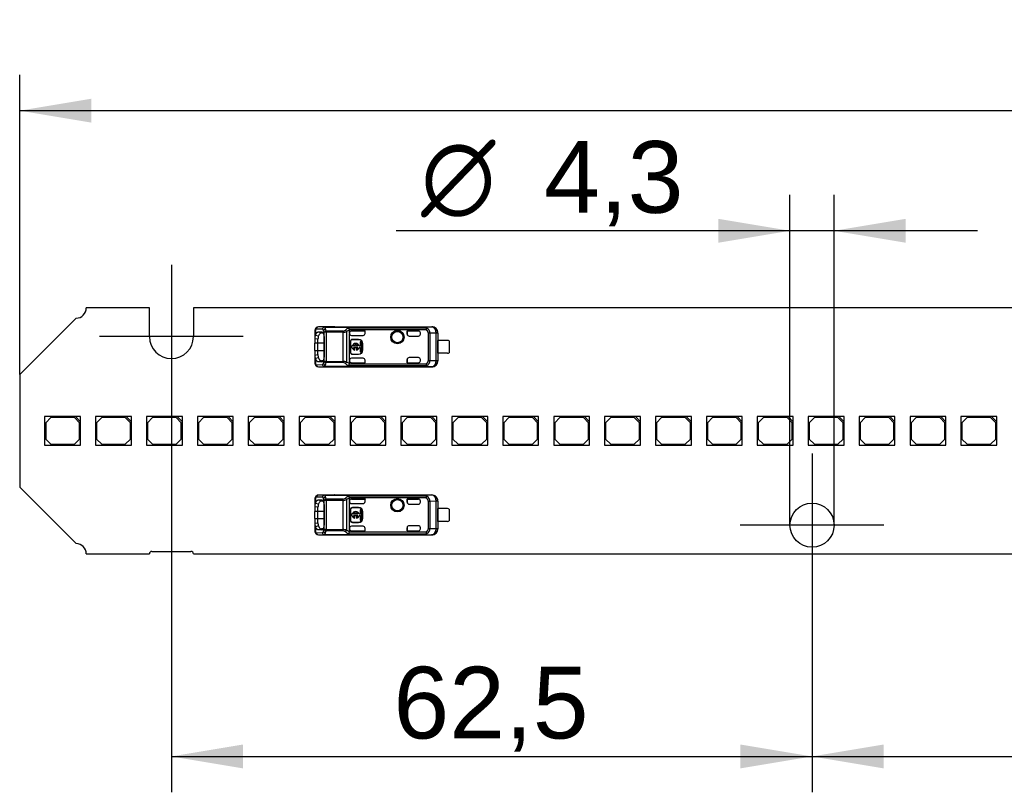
# Model space of a CAD drawing. Header units: millimetres. Extents: x 10 to 580, y 10 to 410.
# Tile 9 of 20: x 148 to 196, y 239 to 277. Entities that reach past the tile are written whole.
import ezdxf
from ezdxf.enums import TextEntityAlignment as Align
from ezdxf.lldxf.tags import DXFTag

# ---------------------------------------------------------------- set-up
doc = ezdxf.new("R2010")
doc.units = ezdxf.units.MM
doc.layers.add('Default', color=7, linetype='Continuous')
doc.layers.add('LINLED_560X24MM_', color=7, linetype='Continuous')
doc.styles.add('SEACAD_Arial', font='arial.ttf')
doc.styles.add('SEACAD_Solid_Edge_ANSI1_Symbols', font='semeca1.ttf')
tags = doc.linetypes.add('CENTER2', pattern=[28.575, 19.05, -3.175, 3.175, -3.175]).pattern_tags.tags
tags[10:11] = [DXFTag(74, 4), DXFTag(75, 0), DXFTag(340, '0'), DXFTag(46, 0.0), DXFTag(50, 0.0), DXFTag(44, 0.0), DXFTag(45, 0.0)]
tags[8:9] = [DXFTag(74, 4), DXFTag(75, 0), DXFTag(340, '0'), DXFTag(46, 0.0), DXFTag(50, 0.0), DXFTag(44, 0.0), DXFTag(45, 0.0)]
tags[6:7] = [DXFTag(74, 4), DXFTag(75, 0), DXFTag(340, '0'), DXFTag(46, 0.0), DXFTag(50, 0.0), DXFTag(44, 0.0), DXFTag(45, 0.0)]
tags[4:5] = [DXFTag(74, 4), DXFTag(75, 0), DXFTag(340, '0'), DXFTag(46, 0.0), DXFTag(50, 0.0), DXFTag(44, 0.0), DXFTag(45, 0.0)]
doc.dimstyles.new('ISO', dxfattribs={"dimtxt": 3.5, "dimasz": 3.5, "dimexe": 1.75, "dimexo": 0, "dimgap": 0.875, "dimtad": 1, "dimlfac": 2, "dimtxsty": 'SEACAD_Arial', "dimblk1": '_SE_FILLED', "dimblk2": '_SE_FILLED', "dimsah": 1, "dimcen": 1.75, "dimadec": 0, "dimazin": 0, "dimtfac": 0.5, "dimtdec": 3, "dimtmove": 0, "dimatfit": 3, "dimfxl": 1, "dimarcsym": 0})

# ---------------------------------------------------------------- blocks, each defined once
blk = doc.blocks.new('SEANNOT_GROUP8')
at = {"layer": 'Default', "color": 7, "linetype": 'CENTER2'}
for p, q in [((186.496, 255.499), (186.496, 248.499)), ((189.996, 251.999), (182.996, 251.999))]:
    blk.add_line(p, q, dxfattribs=at)
blk = doc.blocks.new('SEANNOT_GROUP9')
at = {"layer": 'Default', "color": 7, "linetype": 'CENTER2'}
for p, q in [((155.246, 264.699), (155.246, 257.699)), ((158.746, 261.199), (151.746, 261.199))]:
    blk.add_line(p, q, dxfattribs=at)
blk = doc.blocks.new('SE1')
at = {"layer": 'LINLED_560X24MM_', "color": 7, "linetype": 'Continuous'}
for p, q in [((154.171, 262.599), (151.096, 262.599)), ((154.171, 261.199), (154.171, 262.599)), ((216.671, 262.599), (156.321, 262.599)), ((156.321, 262.599), (156.321, 261.199)), ((150.596, 262.099), (147.846, 259.349)), ((162.246, 261.471), (162.246, 261.097)), ((162.276, 261.549), (162.276, 261.273)), ((162.614, 261.562), (162.323, 261.569)), ((162.708, 261.662), (162.417, 261.669)), ((163.22, 261.669), (162.417, 261.669)), ((162.418, 261.432), (162.583, 261.43)), ((162.418, 261.432), (162.56, 261.38)), ((162.56, 261.38), (162.643, 261.38)), ((162.608, 261.421), (162.582, 261.43)), ((162.704, 259.991), (162.704, 261.407)), ((162.798, 261.407), (162.704, 261.407)), ((162.708, 261.662), (162.708, 261.66)), ((162.708, 261.662), (167.602, 261.662)), ((162.708, 261.66), (167.602, 261.66)), ((163.618, 261.47), (162.798, 261.47)), ((162.798, 261.47), (162.798, 261.407)), ((163.618, 261.407), (162.798, 261.407)), ((162.798, 261.407), (162.798, 259.991)), ((163.221, 261.674), (163.221, 261.669)), ((163.221, 261.674), (167.944, 261.674)), ((163.618, 261.407), (163.618, 261.47)), ((163.618, 259.991), (163.618, 261.407)), ((163.788, 261.445), (163.788, 259.952)), ((167.666, 261.617), (163.899, 261.617)), ((167.666, 261.527), (163.928, 261.527)), ((163.929, 261.377), (163.929, 261.518)), ((163.929, 261.377), (163.929, 261.354)), ((163.929, 260.044), (163.929, 261.354)), ((164.029, 261.477), (164.696, 261.477)), ((164.029, 261.477), (164.029, 261.476)), ((164.029, 261.476), (164.695, 261.476)), ((164.696, 261.477), (164.695, 261.476)), ((164.695, 261.351), (164.695, 261.476)), ((164.695, 261.351), (164.696, 261.354)), ((164.696, 261.354), (164.696, 261.477)), ((166.746, 261.477), (166.746, 261.324)), ((167.296, 261.477), (166.746, 261.477)), ((166.746, 261.477), (166.747, 261.476)), ((166.746, 261.324), (166.747, 261.324)), ((166.747, 261.324), (166.747, 261.476)), ((166.747, 261.476), (167.296, 261.476)), ((167.296, 261.476), (167.296, 261.477)), ((167.396, 261.324), (167.396, 261.377)), ((167.938, 261.666), (167.602, 261.662)), ((167.602, 261.66), (167.602, 261.662)), ((167.666, 261.617), (167.666, 261.527)), ((167.666, 261.527), (167.709, 261.61)), ((167.78, 260.035), (167.78, 261.362)), ((167.856, 261.362), (167.78, 261.362)), ((168.167, 261.366), (167.856, 261.362)), ((167.856, 261.362), (167.856, 260.035)), ((167.939, 261.666), (167.944, 261.674)), ((168.238, 261.366), (168.167, 261.366)), ((168.167, 260.032), (168.167, 261.366)), ((168.246, 261.374), (168.238, 261.366)), ((168.238, 261.366), (168.238, 260.032)), ((168.246, 261.374), (168.246, 261.011)), ((162.396, 261.077), (162.246, 261.097)), ((162.246, 261.097), (162.246, 260.874)), ((162.396, 260.874), (162.246, 260.874)), ((162.246, 260.524), (162.246, 260.874)), ((162.276, 261.271), (162.417, 261.235)), ((162.396, 260.874), (162.396, 261.077)), ((162.694, 260.874), (162.396, 260.874)), ((162.396, 260.524), (162.396, 260.874)), ((162.694, 261.124), (162.694, 260.274)), ((163.979, 260.949), (163.966, 260.949)), ((163.966, 260.949), (163.966, 260.449)), ((163.979, 260.949), (163.979, 260.449)), ((164.029, 261.254), (164.596, 261.254)), ((164.079, 261.062), (164.079, 261.049)), ((164.379, 261.062), (164.079, 261.062)), ((164.379, 261.049), (164.079, 261.049)), ((164.379, 261.049), (164.379, 261.062)), ((164.52, 260.946), (164.453, 260.946)), ((164.453, 260.946), (164.453, 260.732)), ((164.52, 260.452), (164.52, 260.946)), ((164.592, 260.849), (164.579, 260.849)), ((164.579, 260.549), (164.579, 260.849)), ((164.592, 260.549), (164.592, 260.849)), ((166.846, 261.224), (167.296, 261.224)), ((168.245, 260.386), (168.245, 261.011)), ((168.721, 261.011), (168.245, 261.011)), ((168.796, 260.986), (168.796, 260.411)), ((162.246, 260.524), (162.396, 260.524)), ((162.246, 260.524), (162.246, 260.301)), ((162.246, 260.3), (162.396, 260.321)), ((162.396, 260.524), (162.694, 260.524)), ((162.396, 260.321), (162.396, 260.524)), ((163.966, 260.449), (163.979, 260.449)), ((164.071, 260.732), (164.02, 260.732)), ((164.02, 260.732), (164.02, 260.666)), ((164.02, 260.666), (164.071, 260.666)), ((164.079, 260.349), (164.079, 260.336)), ((164.079, 260.349), (164.379, 260.349)), ((164.079, 260.336), (164.379, 260.336)), ((164.34, 260.732), (164.134, 260.732)), ((164.134, 260.666), (164.34, 260.666)), ((164.195, 260.535), (164.195, 260.599)), ((164.278, 260.599), (164.278, 260.535)), ((164.379, 260.336), (164.379, 260.349)), ((164.453, 260.732), (164.402, 260.732)), ((164.402, 260.666), (164.453, 260.666)), ((164.453, 260.666), (164.453, 260.452)), ((164.453, 260.452), (164.52, 260.452)), ((164.579, 260.549), (164.592, 260.549)), ((168.721, 260.386), (168.245, 260.386)), ((168.246, 260.386), (168.246, 260.024)), ((162.246, 260.301), (162.246, 259.927)), ((162.417, 260.163), (162.276, 260.127)), ((162.276, 260.125), (162.276, 259.849)), ((162.56, 260.017), (162.419, 259.966)), ((162.583, 259.968), (162.419, 259.966)), ((162.644, 260.018), (162.56, 260.018)), ((162.583, 259.968), (162.61, 259.978)), ((162.798, 259.991), (162.704, 259.991)), ((162.798, 259.991), (163.618, 259.991)), ((162.798, 259.991), (162.798, 259.928)), ((163.618, 259.928), (162.798, 259.928)), ((163.618, 259.928), (163.618, 259.991)), ((163.929, 259.88), (163.788, 259.952)), ((163.929, 259.88), (163.928, 259.871)), ((163.928, 259.871), (167.666, 259.871)), ((163.929, 260.044), (163.929, 260.021)), ((163.929, 259.88), (163.929, 260.021)), ((164.596, 260.144), (164.029, 260.144)), ((164.029, 259.921), (164.695, 259.921)), ((164.029, 259.921), (164.029, 259.921)), ((164.029, 259.921), (164.696, 259.921)), ((164.695, 259.921), (164.695, 260.048)), ((164.696, 260.044), (164.695, 260.048)), ((164.696, 259.921), (164.695, 259.921)), ((164.696, 259.921), (164.696, 260.044)), ((166.747, 260.074), (166.746, 260.074)), ((166.746, 260.074), (166.746, 259.921)), ((166.746, 259.921), (166.747, 259.921)), ((166.746, 259.921), (167.296, 259.921)), ((166.747, 259.921), (166.747, 260.074)), ((166.747, 259.921), (167.296, 259.921)), ((167.296, 260.174), (166.846, 260.174)), ((167.296, 259.921), (167.296, 259.921)), ((167.396, 260.021), (167.396, 260.074)), ((167.666, 259.871), (167.666, 259.781)), ((167.709, 259.788), (167.666, 259.871)), ((167.78, 260.035), (167.856, 260.035)), ((167.856, 260.035), (168.167, 260.032)), ((168.167, 260.032), (168.238, 260.032)), ((168.238, 260.032), (168.246, 260.024)), ((162.323, 259.829), (162.614, 259.836)), ((162.417, 259.729), (162.708, 259.736)), ((162.417, 259.729), (163.22, 259.729)), ((162.708, 259.738), (162.708, 259.736)), ((162.708, 259.738), (167.602, 259.738)), ((167.602, 259.736), (162.708, 259.736)), ((163.221, 259.729), (163.221, 259.724)), ((163.221, 259.724), (167.944, 259.724)), ((163.899, 259.781), (167.666, 259.781)), ((167.602, 259.736), (167.602, 259.738)), ((167.602, 259.736), (167.938, 259.732)), ((167.944, 259.724), (167.939, 259.732)), ((147.846, 259.349), (147.846, 253.849)), ((150.564, 257.299), (149.064, 257.299)), ((149.064, 257.299), (149.064, 255.899)), ((149.364, 257.249), (149.114, 256.999)), ((149.114, 256.999), (149.114, 256.199)), ((150.514, 257.249), (149.364, 257.249)), ((150.764, 256.999), (150.514, 257.249)), ((150.814, 257.299), (150.564, 257.299)), ((150.564, 257.299), (150.814, 257.049)), ((150.764, 256.199), (150.764, 256.999)), ((150.814, 257.049), (150.814, 257.299)), ((150.814, 255.899), (150.814, 257.049)), ((153.047, 257.299), (151.547, 257.299)), ((151.547, 257.299), (151.547, 255.899)), ((151.847, 257.249), (151.597, 256.999)), ((151.597, 256.999), (151.597, 256.199)), ((152.997, 257.249), (151.847, 257.249)), ((153.247, 256.999), (152.997, 257.249)), ((153.297, 257.299), (153.047, 257.299)), ((153.047, 257.299), (153.297, 257.049)), ((153.247, 256.199), (153.247, 256.999)), ((153.297, 257.049), (153.297, 257.299)), ((153.297, 255.899), (153.297, 257.049)), ((155.53, 257.299), (154.03, 257.299)), ((154.03, 257.299), (154.03, 255.899)), ((154.33, 257.249), (154.08, 256.999)), ((154.08, 256.999), (154.08, 256.199)), ((155.48, 257.249), (154.33, 257.249)), ((155.73, 256.999), (155.48, 257.249)), ((155.78, 257.299), (155.53, 257.299)), ((155.53, 257.299), (155.78, 257.049)), ((155.73, 256.199), (155.73, 256.999)), ((155.78, 257.049), (155.78, 257.299)), ((155.78, 255.899), (155.78, 257.049)), ((158.013, 257.299), (156.513, 257.299)), ((156.513, 257.299), (156.513, 255.899)), ((156.813, 257.249), (156.563, 256.999)), ((156.563, 256.999), (156.563, 256.199)), ((157.963, 257.249), (156.813, 257.249)), ((158.213, 256.999), (157.963, 257.249)), ((158.263, 257.299), (158.013, 257.299)), ((158.013, 257.299), (158.263, 257.049)), ((158.213, 256.199), (158.213, 256.999)), ((158.263, 257.049), (158.263, 257.299)), ((158.263, 255.899), (158.263, 257.049)), ((160.496, 257.299), (158.996, 257.299)), ((158.996, 257.299), (158.996, 255.899)), ((159.296, 257.249), (159.046, 256.999)), ((159.046, 256.999), (159.046, 256.199)), ((160.446, 257.249), (159.296, 257.249)), ((160.696, 256.999), (160.446, 257.249)), ((160.746, 257.299), (160.496, 257.299)), ((160.496, 257.299), (160.746, 257.049)), ((160.696, 256.199), (160.696, 256.999)), ((160.746, 257.049), (160.746, 257.299)), ((160.746, 255.899), (160.746, 257.049)), ((162.979, 257.299), (161.479, 257.299)), ((161.479, 257.299), (161.479, 255.899)), ((161.779, 257.249), (161.529, 256.999)), ((161.529, 256.999), (161.529, 256.199)), ((162.929, 257.249), (161.779, 257.249)), ((163.179, 256.999), (162.929, 257.249)), ((163.229, 257.299), (162.979, 257.299)), ((162.979, 257.299), (163.229, 257.049)), ((163.179, 256.199), (163.179, 256.999)), ((163.229, 257.049), (163.229, 257.299)), ((163.229, 255.899), (163.229, 257.049)), ((165.462, 257.299), (163.962, 257.299)), ((163.962, 257.299), (163.962, 255.899)), ((164.262, 257.249), (164.012, 256.999)), ((164.012, 256.999), (164.012, 256.199)), ((165.412, 257.249), (164.262, 257.249)), ((165.662, 256.999), (165.412, 257.249)), ((165.712, 257.299), (165.462, 257.299)), ((165.462, 257.299), (165.712, 257.049)), ((165.662, 256.199), (165.662, 256.999)), ((165.712, 257.049), (165.712, 257.299)), ((165.712, 255.899), (165.712, 257.049)), ((167.945, 257.299), (166.445, 257.299)), ((166.445, 257.299), (166.445, 255.899)), ((166.745, 257.249), (166.495, 256.999)), ((166.495, 256.999), (166.495, 256.199)), ((167.895, 257.249), (166.745, 257.249)), ((168.145, 256.999), (167.895, 257.249)), ((168.195, 257.299), (167.945, 257.299)), ((167.945, 257.299), (168.195, 257.049)), ((168.145, 256.199), (168.145, 256.999)), ((168.195, 257.049), (168.195, 257.299)), ((168.195, 255.899), (168.195, 257.049)), ((170.428, 257.299), (168.928, 257.299)), ((168.928, 257.299), (168.928, 255.899)), ((169.228, 257.249), (168.978, 256.999)), ((168.978, 256.999), (168.978, 256.199)), ((170.378, 257.249), (169.228, 257.249)), ((170.628, 256.999), (170.378, 257.249)), ((170.678, 257.299), (170.428, 257.299)), ((170.428, 257.299), (170.678, 257.049)), ((170.628, 256.199), (170.628, 256.999)), ((170.678, 257.049), (170.678, 257.299)), ((170.678, 255.899), (170.678, 257.049)), ((172.911, 257.299), (171.411, 257.299)), ((171.411, 257.299), (171.411, 255.899)), ((171.711, 257.249), (171.461, 256.999)), ((171.461, 256.999), (171.461, 256.199)), ((172.861, 257.249), (171.711, 257.249)), ((173.111, 256.999), (172.861, 257.249)), ((173.161, 257.299), (172.911, 257.299)), ((172.911, 257.299), (173.161, 257.049)), ((173.111, 256.199), (173.111, 256.999)), ((173.161, 257.049), (173.161, 257.299)), ((173.161, 255.899), (173.161, 257.049)), ((175.394, 257.299), (173.894, 257.299)), ((173.894, 257.299), (173.894, 255.899)), ((174.194, 257.249), (173.944, 256.999)), ((173.944, 256.999), (173.944, 256.199)), ((175.344, 257.249), (174.194, 257.249)), ((175.594, 256.999), (175.344, 257.249)), ((175.644, 257.299), (175.394, 257.299)), ((175.394, 257.299), (175.644, 257.049)), ((175.594, 256.199), (175.594, 256.999)), ((175.644, 257.049), (175.644, 257.299)), ((175.644, 255.899), (175.644, 257.049)), ((177.877, 257.299), (176.377, 257.299)), ((176.377, 257.299), (176.377, 255.899)), ((176.677, 257.249), (176.427, 256.999)), ((176.427, 256.999), (176.427, 256.199)), ((177.827, 257.249), (176.677, 257.249)), ((178.077, 256.999), (177.827, 257.249)), ((178.127, 257.299), (177.877, 257.299)), ((177.877, 257.299), (178.127, 257.049)), ((178.077, 256.199), (178.077, 256.999)), ((178.127, 257.049), (178.127, 257.299)), ((178.127, 255.899), (178.127, 257.049)), ((180.36, 257.299), (178.86, 257.299)), ((178.86, 257.299), (178.86, 255.899)), ((179.16, 257.249), (178.91, 256.999)), ((178.91, 256.999), (178.91, 256.199)), ((180.31, 257.249), (179.16, 257.249)), ((180.56, 256.999), (180.31, 257.249)), ((180.61, 257.299), (180.36, 257.299)), ((180.36, 257.299), (180.61, 257.049)), ((180.56, 256.199), (180.56, 256.999)), ((180.61, 257.049), (180.61, 257.299)), ((180.61, 255.899), (180.61, 257.049)), ((182.843, 257.299), (181.343, 257.299)), ((181.343, 257.299), (181.343, 255.899)), ((181.643, 257.249), (181.393, 256.999)), ((181.393, 256.999), (181.393, 256.199)), ((182.793, 257.249), (181.643, 257.249)), ((183.043, 256.999), (182.793, 257.249)), ((183.093, 257.299), (182.843, 257.299)), ((182.843, 257.299), (183.093, 257.049)), ((183.043, 256.199), (183.043, 256.999)), ((183.093, 257.049), (183.093, 257.299)), ((183.093, 255.899), (183.093, 257.049)), ((185.326, 257.299), (183.826, 257.299)), ((183.826, 257.299), (183.826, 255.899)), ((184.126, 257.249), (183.876, 256.999)), ((183.876, 256.999), (183.876, 256.199)), ((185.276, 257.249), (184.126, 257.249)), ((185.526, 256.999), (185.276, 257.249)), ((185.576, 257.299), (185.326, 257.299)), ((185.326, 257.299), (185.576, 257.049)), ((185.526, 256.199), (185.526, 256.999)), ((185.576, 257.049), (185.576, 257.299)), ((185.576, 255.899), (185.576, 257.049)), ((187.809, 257.299), (186.309, 257.299)), ((186.309, 257.299), (186.309, 255.899)), ((186.609, 257.249), (186.359, 256.999)), ((186.359, 256.999), (186.359, 256.199)), ((187.759, 257.249), (186.609, 257.249)), ((188.009, 256.999), (187.759, 257.249)), ((188.059, 257.299), (187.809, 257.299)), ((187.809, 257.299), (188.059, 257.049)), ((188.009, 256.199), (188.009, 256.999)), ((188.059, 257.049), (188.059, 257.299)), ((188.059, 255.899), (188.059, 257.049)), ((190.292, 257.299), (188.792, 257.299)), ((188.792, 257.299), (188.792, 255.899)), ((189.092, 257.249), (188.842, 256.999)), ((188.842, 256.999), (188.842, 256.199)), ((190.242, 257.249), (189.092, 257.249)), ((190.492, 256.999), (190.242, 257.249)), ((190.542, 257.299), (190.292, 257.299)), ((190.292, 257.299), (190.542, 257.049)), ((190.492, 256.199), (190.492, 256.999)), ((190.542, 257.049), (190.542, 257.299)), ((190.542, 255.899), (190.542, 257.049)), ((192.775, 257.299), (191.275, 257.299)), ((191.275, 257.299), (191.275, 255.899)), ((191.575, 257.249), (191.325, 256.999)), ((191.325, 256.999), (191.325, 256.199)), ((192.725, 257.249), (191.575, 257.249)), ((192.975, 256.999), (192.725, 257.249)), ((193.025, 257.299), (192.775, 257.299)), ((192.775, 257.299), (193.025, 257.049)), ((192.975, 256.199), (192.975, 256.999)), ((193.025, 257.049), (193.025, 257.299)), ((193.025, 255.899), (193.025, 257.049)), ((195.258, 257.299), (193.758, 257.299)), ((193.758, 257.299), (193.758, 255.899)), ((194.058, 257.249), (193.808, 256.999)), ((193.808, 256.999), (193.808, 256.199)), ((195.208, 257.249), (194.058, 257.249)), ((195.458, 256.999), (195.208, 257.249)), ((195.508, 257.299), (195.258, 257.299)), ((195.258, 257.299), (195.508, 257.049)), ((195.458, 256.199), (195.458, 256.999)), ((195.508, 257.049), (195.508, 257.299)), ((195.508, 255.899), (195.508, 257.049)), ((149.114, 256.199), (149.364, 255.949)), ((150.514, 255.949), (150.764, 256.199)), ((151.597, 256.199), (151.847, 255.949)), ((152.997, 255.949), (153.247, 256.199)), ((154.08, 256.199), (154.33, 255.949)), ((155.48, 255.949), (155.73, 256.199)), ((156.563, 256.199), (156.813, 255.949)), ((157.963, 255.949), (158.213, 256.199)), ((159.046, 256.199), (159.296, 255.949)), ((160.446, 255.949), (160.696, 256.199)), ((161.529, 256.199), (161.779, 255.949)), ((162.929, 255.949), (163.179, 256.199)), ((164.012, 256.199), (164.262, 255.949)), ((165.412, 255.949), (165.662, 256.199)), ((166.495, 256.199), (166.745, 255.949)), ((167.895, 255.949), (168.145, 256.199)), ((168.978, 256.199), (169.228, 255.949)), ((170.378, 255.949), (170.628, 256.199)), ((171.461, 256.199), (171.711, 255.949)), ((172.861, 255.949), (173.111, 256.199)), ((173.944, 256.199), (174.194, 255.949)), ((175.344, 255.949), (175.594, 256.199)), ((176.427, 256.199), (176.677, 255.949)), ((177.827, 255.949), (178.077, 256.199)), ((178.91, 256.199), (179.16, 255.949)), ((180.31, 255.949), (180.56, 256.199)), ((181.393, 256.199), (181.643, 255.949)), ((182.793, 255.949), (183.043, 256.199)), ((183.876, 256.199), (184.126, 255.949)), ((185.276, 255.949), (185.526, 256.199)), ((186.359, 256.199), (186.609, 255.949)), ((187.759, 255.949), (188.009, 256.199)), ((188.842, 256.199), (189.092, 255.949)), ((190.242, 255.949), (190.492, 256.199)), ((191.325, 256.199), (191.575, 255.949)), ((192.725, 255.949), (192.975, 256.199)), ((193.808, 256.199), (194.058, 255.949)), ((195.208, 255.949), (195.458, 256.199)), ((149.064, 255.899), (150.814, 255.899)), ((149.364, 255.949), (150.514, 255.949)), ((151.547, 255.899), (153.297, 255.899)), ((151.847, 255.949), (152.997, 255.949)), ((154.03, 255.899), (155.78, 255.899)), ((154.33, 255.949), (155.48, 255.949)), ((156.513, 255.899), (158.263, 255.899)), ((156.813, 255.949), (157.963, 255.949)), ((158.996, 255.899), (160.746, 255.899)), ((159.296, 255.949), (160.446, 255.949)), ((161.479, 255.899), (163.229, 255.899)), ((161.779, 255.949), (162.929, 255.949)), ((163.962, 255.899), (165.712, 255.899)), ((164.262, 255.949), (165.412, 255.949)), ((166.445, 255.899), (168.195, 255.899)), ((166.745, 255.949), (167.895, 255.949)), ((168.928, 255.899), (170.678, 255.899)), ((169.228, 255.949), (170.378, 255.949)), ((171.411, 255.899), (173.161, 255.899)), ((171.711, 255.949), (172.861, 255.949)), ((173.894, 255.899), (175.644, 255.899)), ((174.194, 255.949), (175.344, 255.949)), ((176.377, 255.899), (178.127, 255.899)), ((176.677, 255.949), (177.827, 255.949)), ((178.86, 255.899), (180.61, 255.899)), ((179.16, 255.949), (180.31, 255.949)), ((181.343, 255.899), (183.093, 255.899)), ((181.643, 255.949), (182.793, 255.949)), ((183.826, 255.899), (185.576, 255.899)), ((184.126, 255.949), (185.276, 255.949)), ((186.309, 255.899), (188.059, 255.899)), ((186.609, 255.949), (187.759, 255.949)), ((188.792, 255.899), (190.542, 255.899)), ((189.092, 255.949), (190.242, 255.949)), ((191.275, 255.899), (193.025, 255.899)), ((191.575, 255.949), (192.725, 255.949)), ((193.758, 255.899), (195.508, 255.899)), ((194.058, 255.949), (195.208, 255.949)), ((147.846, 253.849), (150.596, 251.099)), ((162.246, 253.271), (162.246, 252.897)), ((162.276, 253.349), (162.276, 253.073)), ((162.614, 253.362), (162.323, 253.369)), ((162.708, 253.462), (162.417, 253.469)), ((163.22, 253.469), (162.417, 253.469)), ((162.418, 253.232), (162.583, 253.23)), ((162.418, 253.232), (162.56, 253.18)), ((162.56, 253.18), (162.643, 253.18)), ((162.608, 253.221), (162.582, 253.23)), ((162.704, 251.791), (162.704, 253.207)), ((162.798, 253.207), (162.704, 253.207)), ((162.708, 253.462), (162.708, 253.46)), ((162.708, 253.462), (167.602, 253.462)), ((162.708, 253.46), (167.602, 253.46)), ((163.618, 253.27), (162.798, 253.27)), ((162.798, 253.27), (162.798, 253.207)), ((163.618, 253.207), (162.798, 253.207)), ((162.798, 253.207), (162.798, 251.791)), ((163.221, 253.474), (163.221, 253.469)), ((163.221, 253.474), (167.944, 253.474)), ((163.618, 253.207), (163.618, 253.27)), ((163.618, 251.791), (163.618, 253.207)), ((163.788, 253.245), (163.788, 251.752)), ((167.666, 253.417), (163.899, 253.417)), ((167.666, 253.327), (163.928, 253.327)), ((163.929, 253.177), (163.929, 253.318)), ((163.929, 253.177), (163.929, 253.154)), ((163.929, 251.844), (163.929, 253.154)), ((164.029, 253.277), (164.696, 253.277)), ((164.029, 253.277), (164.029, 253.276)), ((164.029, 253.276), (164.695, 253.276)), ((164.696, 253.277), (164.695, 253.276)), ((164.695, 253.151), (164.695, 253.276)), ((164.695, 253.151), (164.696, 253.154)), ((164.696, 253.154), (164.696, 253.277)), ((166.746, 253.277), (166.746, 253.124)), ((167.296, 253.277), (166.746, 253.277)), ((166.746, 253.277), (166.747, 253.276)), ((166.746, 253.124), (166.747, 253.124)), ((166.747, 253.124), (166.747, 253.276)), ((166.747, 253.276), (167.296, 253.276)), ((167.296, 253.276), (167.296, 253.277)), ((167.396, 253.124), (167.396, 253.177)), ((167.938, 253.466), (167.602, 253.462)), ((167.602, 253.46), (167.602, 253.462)), ((167.666, 253.417), (167.666, 253.327)), ((167.666, 253.327), (167.709, 253.41)), ((167.78, 251.835), (167.78, 253.162)), ((167.856, 253.162), (167.78, 253.162)), ((168.167, 253.166), (167.856, 253.162)), ((167.856, 253.162), (167.856, 251.835)), ((167.939, 253.466), (167.944, 253.474)), ((168.238, 253.166), (168.167, 253.166)), ((168.167, 251.832), (168.167, 253.166)), ((168.246, 253.174), (168.238, 253.166)), ((168.238, 253.166), (168.238, 251.832)), ((168.246, 253.174), (168.246, 252.811)), ((162.396, 252.877), (162.246, 252.897)), ((162.246, 252.897), (162.246, 252.674)), ((162.396, 252.674), (162.246, 252.674)), ((162.246, 252.324), (162.246, 252.674)), ((162.276, 253.071), (162.417, 253.035)), ((162.396, 252.674), (162.396, 252.877)), ((162.694, 252.674), (162.396, 252.674)), ((162.396, 252.324), (162.396, 252.674)), ((162.694, 252.924), (162.694, 252.074)), ((163.979, 252.749), (163.966, 252.749)), ((163.966, 252.749), (163.966, 252.249)), ((163.979, 252.749), (163.979, 252.249)), ((164.029, 253.054), (164.596, 253.054)), ((164.079, 252.862), (164.079, 252.849)), ((164.379, 252.862), (164.079, 252.862)), ((164.379, 252.849), (164.079, 252.849)), ((164.379, 252.849), (164.379, 252.862)), ((164.52, 252.746), (164.453, 252.746)), ((164.453, 252.746), (164.453, 252.532)), ((164.52, 252.252), (164.52, 252.746)), ((164.592, 252.649), (164.579, 252.649)), ((164.579, 252.349), (164.579, 252.649)), ((164.592, 252.349), (164.592, 252.649)), ((166.846, 253.024), (167.296, 253.024)), ((168.245, 252.186), (168.245, 252.811)), ((168.721, 252.811), (168.245, 252.811)), ((168.796, 252.786), (168.796, 252.211)), ((162.246, 252.324), (162.396, 252.324)), ((162.246, 252.324), (162.246, 252.101)), ((162.396, 252.324), (162.694, 252.324)), ((162.396, 252.121), (162.396, 252.324)), ((163.966, 252.249), (163.979, 252.249)), ((164.071, 252.532), (164.02, 252.532)), ((164.02, 252.532), (164.02, 252.466)), ((164.02, 252.466), (164.071, 252.466)), ((164.34, 252.532), (164.134, 252.532)), ((164.134, 252.466), (164.34, 252.466)), ((164.195, 252.335), (164.195, 252.399)), ((164.278, 252.399), (164.278, 252.335)), ((164.453, 252.532), (164.402, 252.532)), ((164.402, 252.466), (164.453, 252.466)), ((164.453, 252.466), (164.453, 252.252)), ((164.453, 252.252), (164.52, 252.252)), ((164.579, 252.349), (164.592, 252.349)), ((168.721, 252.186), (168.245, 252.186)), ((168.246, 252.186), (168.246, 251.824)), ((162.246, 252.1), (162.396, 252.121)), ((162.246, 252.101), (162.246, 251.727)), ((162.417, 251.963), (162.276, 251.927)), ((162.276, 251.925), (162.276, 251.649)), ((162.56, 251.817), (162.419, 251.766)), ((162.583, 251.768), (162.419, 251.766)), ((162.644, 251.818), (162.56, 251.818)), ((162.583, 251.768), (162.61, 251.778)), ((162.798, 251.791), (162.704, 251.791)), ((162.798, 251.791), (163.618, 251.791)), ((162.798, 251.791), (162.798, 251.728)), ((163.618, 251.728), (162.798, 251.728)), ((163.618, 251.728), (163.618, 251.791)), ((163.929, 251.68), (163.788, 251.752)), ((163.929, 251.68), (163.928, 251.671)), ((163.929, 251.844), (163.929, 251.821)), ((163.929, 251.68), (163.929, 251.821)), ((164.596, 251.944), (164.029, 251.944)), ((164.029, 251.721), (164.695, 251.721)), ((164.029, 251.721), (164.029, 251.721)), ((164.029, 251.721), (164.696, 251.721)), ((164.079, 252.149), (164.079, 252.136)), ((164.079, 252.149), (164.379, 252.149)), ((164.079, 252.136), (164.379, 252.136)), ((164.379, 252.136), (164.379, 252.149)), ((164.695, 251.721), (164.695, 251.848)), ((164.696, 251.844), (164.695, 251.848)), ((164.696, 251.721), (164.695, 251.721)), ((164.696, 251.721), (164.696, 251.844)), ((166.747, 251.874), (166.746, 251.874)), ((166.746, 251.874), (166.746, 251.721)), ((166.746, 251.721), (166.747, 251.721)), ((166.746, 251.721), (167.296, 251.721)), ((166.747, 251.721), (166.747, 251.874)), ((166.747, 251.721), (167.296, 251.721)), ((167.296, 251.974), (166.846, 251.974)), ((167.296, 251.721), (167.296, 251.721)), ((167.396, 251.821), (167.396, 251.874)), ((167.78, 251.835), (167.856, 251.835)), ((167.856, 251.835), (168.167, 251.832)), ((168.167, 251.832), (168.238, 251.832)), ((168.238, 251.832), (168.246, 251.824)), ((162.323, 251.629), (162.614, 251.636)), ((162.417, 251.529), (162.708, 251.536)), ((162.417, 251.529), (163.22, 251.529)), ((162.708, 251.538), (162.708, 251.536)), ((162.708, 251.538), (167.602, 251.538)), ((167.602, 251.536), (162.708, 251.536)), ((163.221, 251.529), (163.221, 251.524)), ((163.221, 251.524), (167.944, 251.524)), ((163.899, 251.581), (167.666, 251.581)), ((163.928, 251.671), (167.666, 251.671)), ((167.602, 251.536), (167.602, 251.538)), ((167.602, 251.536), (167.938, 251.532)), ((167.666, 251.671), (167.666, 251.581)), ((167.709, 251.588), (167.666, 251.671)), ((167.944, 251.524), (167.939, 251.532)), ((154.296, 250.724), (156.196, 250.724)), ((151.096, 250.599), (154.171, 250.599)), ((156.321, 250.599), (216.671, 250.599))]:
    blk.add_line(p, q, dxfattribs=at)
for centre, radius in [((166.271, 261.174), 0.328), ((166.271, 261.174), 0.293), ((166.271, 261.174), 0.276), ((166.271, 261.174), 0.275), ((166.271, 252.974), 0.328), ((166.271, 252.974), 0.293), ((166.271, 252.974), 0.276), ((166.271, 252.974), 0.275), ((186.496, 251.999), 1.075)]:
    blk.add_circle(centre, radius, dxfattribs=at)
for centre, radius, start, end in [((150.596, 262.599), 0.5, 270, 0), ((162.44, 261.485), 0.195, 134.6399, 185.4397), ((162.359, 261.561), 0.0836, 132.1362, 188.1803), ((162.418, 261.502), 0.167, 89.1665, 133.973), ((162.42, 261.572), 0.0975, 92.0033, 181.5118), ((162.717, 261.557), 0.103, 95.1634, 176.886), ((162.506, 261.417), 0.181, 26.7747, 53.2552), ((162.791, 261.454), 0.132, 103.1368, 159.9954), ((162.217, 261.265), 0.508, 16.251, 27.4426), ((162.813, 261.346), 0.124, 96.7448, 150.7526), ((162.571, 261.509), 0.204, 21.1423, 47.8571), ((162.178, 261.329), 0.635, 12.7997, 23.4875), ((163.608, 261.653), 0.184, 273.1482, 312.1817), ((163.613, 261.821), 0.414, 270.6937, 294.9709), ((164.144, 261.013), 0.652, 112.1154, 129.3312), ((163.617, 261.369), 0.187, 24.2976, 52.5166), ((164.172, 260.869), 0.693, 110.5131, 123.675), ((163.694, 261.499), 0.236, 6.7862, 29.799), ((167.296, 261.324), 0.1, 270, 0), ((167.67, 261.51), 0.107, 68.9632, 92.4491), ((167.565, 261.356), 0.292, 1.2448, 60.4152), ((167.938, 261.366), 0.3, 0.0044, 89.8384), ((155.246, 261.199), 1.075, 180, 0), ((162.615, 261.123), 0.37, 156.2651, 184.0975), ((162.965, 261.081), 0.569, 164.2066, 180.3835), ((164.079, 260.949), 0.113, 90, 180), ((164.079, 260.949), 0.1, 90, 180), ((164.237, 260.699), 0.169, 11.3273, 168.6727), ((164.237, 260.699), 0.108, 17.7847, 162.2153), ((164.379, 260.849), 0.213, 0, 90), ((164.379, 260.849), 0.2, 0, 90), ((168.721, 260.886), 0.125, 53.1301, 90), ((162.897, 260.308), 0.501, 178.5159, 196.9099), ((164.079, 260.449), 0.113, 180, 270), ((164.079, 260.449), 0.1, 180, 270), ((164.237, 260.699), 0.169, 191.3273, 255.7958), ((164.237, 260.699), 0.108, 197.7847, 247.568), ((164.237, 260.699), 0.169, 284.2042, 348.6727), ((164.237, 260.699), 0.108, 292.432, 342.2153), ((164.379, 260.549), 0.2, 270, 0), ((164.379, 260.549), 0.213, 270, 0), ((168.721, 260.511), 0.125, 270, 306.8699), ((162.617, 260.275), 0.372, 175.9747, 203.6554), ((162.44, 259.913), 0.195, 174.5298, 225.3799), ((162.359, 259.837), 0.0838, 171.8712, 227.8744), ((162.506, 259.981), 0.181, 306.7396, 333.2278), ((162.254, 260.118), 0.468, 332.0835, 344.2354), ((162.791, 259.944), 0.132, 200.0118, 256.8819), ((162.813, 260.052), 0.125, 209.2863, 263.1685), ((162.176, 260.07), 0.637, 336.5296, 347.1701), ((163.612, 259.574), 0.417, 65.1134, 89.2217), ((163.608, 259.745), 0.183, 47.8882, 86.9813), ((163.6, 260.043), 0.208, 308.8787, 334.1069), ((164.134, 260.368), 0.632, 230.3962, 248.2215), ((163.515, 259.955), 0.422, 335.6531, 348.4656), ((167.296, 260.074), 0.1, 0, 90), ((167.566, 260.041), 0.291, 299.4689, 358.872), ((167.938, 260.032), 0.3, 270.167, 359.9956), ((162.418, 259.896), 0.167, 226.0592, 270.828), ((162.42, 259.826), 0.0975, 178.48, 268.0009), ((162.717, 259.841), 0.103, 183.114, 264.8372), ((162.571, 259.889), 0.203, 312.1388, 338.8853), ((167.67, 259.888), 0.107, 267.5508, 291.036), ((162.44, 253.285), 0.195, 134.6399, 185.4397), ((162.359, 253.361), 0.0836, 132.1362, 188.1803), ((162.418, 253.302), 0.167, 89.1665, 133.973), ((162.42, 253.372), 0.0975, 92.0033, 181.5118), ((162.717, 253.357), 0.103, 95.1634, 176.886), ((162.506, 253.217), 0.181, 26.7747, 53.2552), ((162.791, 253.254), 0.132, 103.1368, 159.9954), ((162.217, 253.065), 0.508, 16.251, 27.4426), ((162.813, 253.146), 0.124, 96.7448, 150.7526), ((162.571, 253.309), 0.204, 21.1423, 47.8571), ((162.178, 253.129), 0.635, 12.7997, 23.4875), ((163.608, 253.453), 0.184, 273.1482, 312.1817), ((163.613, 253.621), 0.414, 270.6937, 294.9709), ((164.144, 252.813), 0.652, 112.1154, 129.3312), ((163.617, 253.169), 0.187, 24.2976, 52.5166), ((164.172, 252.669), 0.693, 110.5131, 123.675), ((163.694, 253.299), 0.236, 6.7862, 29.799), ((167.296, 253.124), 0.1, 270, 0), ((167.67, 253.31), 0.107, 68.9632, 92.4491), ((167.565, 253.156), 0.292, 1.2448, 60.4152), ((167.938, 253.166), 0.3, 0.0044, 89.8384), ((162.615, 252.923), 0.37, 156.2651, 184.0975), ((162.965, 252.881), 0.569, 164.2066, 180.3835), ((164.079, 252.749), 0.113, 90, 180), ((164.079, 252.749), 0.1, 90, 180), ((164.237, 252.499), 0.169, 11.3273, 168.6727), ((164.379, 252.649), 0.213, 0, 90), ((164.379, 252.649), 0.2, 0, 90), ((168.721, 252.686), 0.125, 53.1301, 90), ((164.079, 252.249), 0.113, 180, 270), ((164.079, 252.249), 0.1, 180, 270), ((164.237, 252.499), 0.169, 191.3273, 255.7958), ((164.237, 252.499), 0.108, 17.7847, 162.2153), ((164.237, 252.499), 0.108, 197.7847, 247.568), ((164.237, 252.499), 0.169, 284.2042, 348.6727), ((164.237, 252.499), 0.108, 292.432, 342.2153), ((164.379, 252.349), 0.2, 270, 0), ((164.379, 252.349), 0.213, 270, 0), ((168.721, 252.311), 0.125, 270, 306.8699), ((162.617, 252.075), 0.372, 175.9747, 203.6554), ((162.44, 251.713), 0.195, 174.5298, 225.3799), ((162.897, 252.108), 0.501, 178.5159, 196.9099), ((162.506, 251.781), 0.181, 306.7396, 333.2278), ((162.254, 251.918), 0.468, 332.0835, 344.2354), ((162.791, 251.744), 0.132, 200.0118, 256.8819), ((162.813, 251.852), 0.125, 209.2863, 263.1685), ((162.176, 251.87), 0.637, 336.5296, 347.1701), ((163.612, 251.374), 0.417, 65.1134, 89.2217), ((163.608, 251.545), 0.183, 47.8882, 86.9813), ((163.6, 251.843), 0.208, 308.8787, 334.1069), ((164.134, 252.168), 0.632, 230.3962, 248.2215), ((167.296, 251.874), 0.1, 0, 90), ((167.566, 251.841), 0.291, 299.4689, 358.872), ((167.938, 251.832), 0.3, 270.167, 359.9956), ((162.359, 251.637), 0.0838, 171.8712, 227.8744), ((162.418, 251.696), 0.167, 226.0592, 270.828), ((162.42, 251.626), 0.0975, 178.48, 268.0009), ((162.717, 251.641), 0.103, 183.114, 264.8372), ((162.571, 251.689), 0.203, 312.1388, 338.8853), ((163.515, 251.755), 0.422, 335.6531, 348.4656), ((167.67, 251.688), 0.107, 267.5508, 291.036), ((150.596, 250.599), 0.5, 0, 90), ((154.296, 250.599), 0.125, 90, 180), ((156.196, 250.599), 0.125, 0, 90)]:
    blk.add_arc(centre, radius, start, end, dxfattribs=at)
for centre, major_axis, ratio, start_param, end_param in [((162.322, 261.119), (0, -0.45), 0.34204, 3.132977, 3.442996), ((162.708, 261.562), (-0.0024, -0.1), 0.939661, 3.16702, 4.734916), ((163.221, 261.374), (0, -0.3), 0.999962, 3.141593, 3.321417), ((164.029, 261.377), (0, -0.1), 0.999994, 3.140535, 4.712389), ((164.029, 261.376), (0, -0.1), 0.999994, 3.140004, 4.712389), ((164.029, 261.354), (0, -0.1), 0.999848, 4.712389, 6.283185), ((164.596, 261.354), (-0.0707, -0.0707), 0.999695, 0.785246, 2.356347), ((164.595, 261.353), (-0.0707, -0.0707), 0.999695, 1.570796, 2.343651), ((166.846, 261.324), (0.1, 0), 0.999848, 3.141593, 4.712389), ((166.847, 261.324), (0.1, 0), 0.999848, 3.141593, 4.712389), ((167.296, 261.377), (0, -0.1), 0.999994, 1.570796, 3.141593), ((167.296, 261.376), (0, -0.1), 0.999994, 1.570796, 3.141593), ((167.938, 261.366), (0.003, -0.3), 0.766027, 1.56283, 3.125796), ((167.946, 261.374), (-0.212, -0.212), 0.999924, 2.356233, 3.933355), ((162.322, 260.28), (0, 0.451), 0.342128, 2.840877, 3.150375), ((164.029, 260.044), (0, 0.1), 0.999848, 0, 1.570796), ((164.029, 260.021), (0, 0.1), 0.999994, 1.570796, 3.141593), ((164.029, 260.021), (0, 0.1), 0.999994, 1.570796, 3.141593), ((164.596, 260.044), (-0.0707, 0.0707), 0.999695, 3.926839, 5.497939), ((164.595, 260.045), (-0.0707, 0.0707), 0.999695, 3.9588, 4.712389), ((166.846, 260.074), (0.1, 0), 0.999848, 1.570796, 3.141593), ((166.847, 260.074), (0.1, 0), 0.999848, 1.570796, 3.141593), ((167.296, 260.021), (0, 0.1), 0.999994, 3.141593, 4.712389), ((167.296, 260.021), (0, 0.1), 0.999994, 3.141593, 4.712389), ((167.938, 260.032), (-0.003, -0.3), 0.766027, 0.015856, 1.578763), ((167.946, 260.024), (-0.212, 0.212), 0.999924, 2.349833, 3.926953), ((162.708, 259.836), (0.0024, -0.1), 0.939661, 4.689876, 6.257716), ((163.221, 260.024), (0, -0.3), 0.999962, 6.103357, 6.283185), ((162.322, 252.919), (0, -0.45), 0.34204, 3.132977, 3.442996), ((162.708, 253.362), (-0.0024, -0.1), 0.939661, 3.16702, 4.734916), ((163.221, 253.174), (0, -0.3), 0.999962, 3.141593, 3.321417), ((164.029, 253.177), (0, -0.1), 0.999994, 3.140535, 4.712389), ((164.029, 253.176), (0, -0.1), 0.999994, 3.140004, 4.712389), ((164.029, 253.154), (0, -0.1), 0.999848, 4.712389, 6.283185), ((164.596, 253.154), (-0.0707, -0.0707), 0.999695, 0.785246, 2.356347), ((164.595, 253.153), (-0.0707, -0.0707), 0.999695, 1.570796, 2.343651), ((166.846, 253.124), (0.1, 0), 0.999848, 3.141593, 4.712389), ((166.847, 253.124), (0.1, 0), 0.999848, 3.141593, 4.712389), ((167.296, 253.177), (0, -0.1), 0.999994, 1.570796, 3.141593), ((167.296, 253.176), (0, -0.1), 0.999994, 1.570796, 3.141593), ((167.938, 253.166), (0.003, -0.3), 0.766027, 1.56283, 3.125796), ((167.946, 253.174), (-0.212, -0.212), 0.999924, 2.356233, 3.933355), ((164.029, 251.844), (0, 0.1), 0.999848, 0, 1.570796), ((164.029, 251.821), (0, 0.1), 0.999994, 1.570796, 3.141593), ((164.029, 251.821), (0, 0.1), 0.999994, 1.570796, 3.141593), ((164.596, 251.844), (-0.0707, 0.0707), 0.999695, 3.926839, 5.497939), ((164.595, 251.845), (-0.0707, 0.0707), 0.999695, 3.9588, 4.712389), ((166.846, 251.874), (0.1, 0), 0.999848, 1.570796, 3.141593), ((166.847, 251.874), (0.1, 0), 0.999848, 1.570796, 3.141593), ((167.296, 251.821), (0, 0.1), 0.999994, 3.141593, 4.712389), ((167.296, 251.821), (0, 0.1), 0.999994, 3.141593, 4.712389), ((167.938, 251.832), (-0.003, -0.3), 0.766027, 0.015856, 1.578763), ((167.946, 251.824), (-0.212, 0.212), 0.999924, 2.349833, 3.926953), ((162.322, 252.08), (0, 0.451), 0.342128, 2.840877, 3.150375), ((162.708, 251.636), (0.0024, -0.1), 0.939661, 4.689876, 6.257716), ((163.221, 251.824), (0, -0.3), 0.999962, 6.103357, 6.283185)]:
    blk.add_ellipse(centre, major_axis=major_axis, ratio=ratio, start_param=start_param, end_param=end_param, dxfattribs=at)
for points, degree, knots in [([(162.276, 261.549), (162.272, 261.545), (162.264, 261.539), (162.255, 261.525), (162.25, 261.51), (162.246, 261.492), (162.246, 261.478), (162.246, 261.471)], 3, [0, 0, 0, 0, 0.20636, 0.408491, 0.607418, 0.804218, 1, 1, 1, 1]), ([(162.56, 261.38), (162.56, 261.38), (162.546, 261.38), (162.519, 261.374), (162.482, 261.344), (162.448, 261.299), (162.427, 261.256), (162.417, 261.235)], 3, [0, 0, 0, 0, 0.000046, 0.262507, 0.516593, 0.762391, 1, 1, 1, 1]), ([(162.583, 261.431), (162.629, 261.427), (162.661, 261.339), (162.694, 261.251), (162.694, 261.124)], 2, [0, 0, 0, 0.5, 0.5, 1, 1, 1]), ([(167.602, 261.662), (167.609, 261.662), (167.623, 261.662), (167.642, 261.659), (167.658, 261.655), (167.676, 261.648), (167.694, 261.635), (167.703, 261.619), (167.709, 261.61)], 3, [0, 0, 0, 0, 0.120723, 0.235221, 0.34634, 0.457185, 0.682198, 1, 1, 1, 1]), ([(167.666, 261.617), (167.665, 261.622), (167.663, 261.633), (167.655, 261.645), (167.642, 261.653), (167.625, 261.658), (167.609, 261.659), (167.602, 261.66)], 3, [0, 0, 0, 0, 0.272042, 0.497908, 0.684926, 0.845835, 1, 1, 1, 1]), ([(167.78, 261.362), (167.779, 261.411), (167.749, 261.454), (167.72, 261.497), (167.666, 261.527)], 2, [0, 0, 0, 0.5, 0.5, 1, 1, 1]), ([(162.246, 259.927), (162.246, 259.918), (162.247, 259.901), (162.252, 259.88), (162.261, 259.862), (162.271, 259.853), (162.276, 259.849)], 3, [0, 0, 0, 0, 0.244652, 0.491458, 0.742562, 1, 1, 1, 1]), ([(162.418, 259.967), (162.379, 259.966), (162.341, 260.008), (162.304, 260.05), (162.276, 260.125)], 2, [0, 0, 0, 0.50021, 0.50021, 1, 1, 1]), ([(162.417, 260.162), (162.422, 260.152), (162.432, 260.13), (162.449, 260.1), (162.468, 260.073), (162.489, 260.05), (162.511, 260.032), (162.535, 260.02), (162.551, 260.018), (162.56, 260.018)], 3, [0, 0, 0, 0, 0.117572, 0.243562, 0.377981, 0.520832, 0.67212, 0.831843, 1, 1, 1, 1]), ([(162.694, 260.274), (162.693, 260.148), (162.661, 260.059), (162.63, 259.969), (162.583, 259.967)], 2, [0, 0, 0, 0.5, 0.5, 1, 1, 1]), ([(167.666, 259.871), (167.72, 259.9), (167.749, 259.943), (167.779, 259.986), (167.78, 260.035)], 2, [0, 0, 0, 0.5, 0.5, 1, 1, 1]), ([(167.709, 259.788), (167.705, 259.782), (167.698, 259.769), (167.685, 259.757), (167.669, 259.746), (167.643, 259.737), (167.616, 259.736), (167.602, 259.736)], 3, [0, 0, 0, 0, 0.225106, 0.406821, 0.546306, 0.765172, 1, 1, 1, 1]), ([(167.602, 259.738), (167.607, 259.739), (167.618, 259.74), (167.632, 259.742), (167.643, 259.746), (167.653, 259.752), (167.659, 259.759), (167.664, 259.769), (167.665, 259.777), (167.666, 259.781)], 3, [0, 0, 0, 0, 0.110474, 0.221192, 0.340028, 0.473427, 0.625996, 0.800833, 1, 1, 1, 1]), ([(162.276, 253.349), (162.272, 253.345), (162.264, 253.339), (162.255, 253.325), (162.25, 253.31), (162.246, 253.292), (162.246, 253.278), (162.246, 253.271)], 3, [0, 0, 0, 0, 0.20636, 0.408491, 0.607418, 0.804218, 1, 1, 1, 1]), ([(162.56, 253.18), (162.56, 253.18), (162.546, 253.18), (162.519, 253.174), (162.482, 253.144), (162.448, 253.099), (162.427, 253.056), (162.417, 253.035)], 3, [0, 0, 0, 0, 0.000046, 0.262507, 0.516593, 0.762391, 1, 1, 1, 1]), ([(162.583, 253.231), (162.629, 253.227), (162.661, 253.139), (162.694, 253.051), (162.694, 252.924)], 2, [0, 0, 0, 0.5, 0.5, 1, 1, 1]), ([(167.602, 253.462), (167.609, 253.462), (167.623, 253.462), (167.642, 253.459), (167.658, 253.455), (167.676, 253.448), (167.694, 253.435), (167.703, 253.419), (167.709, 253.41)], 3, [0, 0, 0, 0, 0.120723, 0.235221, 0.34634, 0.457185, 0.682198, 1, 1, 1, 1]), ([(167.666, 253.417), (167.665, 253.422), (167.663, 253.433), (167.655, 253.445), (167.642, 253.453), (167.625, 253.458), (167.609, 253.459), (167.602, 253.46)], 3, [0, 0, 0, 0, 0.272042, 0.497908, 0.684926, 0.845835, 1, 1, 1, 1]), ([(167.78, 253.162), (167.779, 253.211), (167.749, 253.254), (167.72, 253.297), (167.666, 253.327)], 2, [0, 0, 0, 0.5, 0.5, 1, 1, 1]), ([(162.246, 251.727), (162.246, 251.718), (162.247, 251.701), (162.252, 251.68), (162.261, 251.662), (162.271, 251.653), (162.276, 251.649)], 3, [0, 0, 0, 0, 0.244652, 0.491458, 0.742562, 1, 1, 1, 1]), ([(162.418, 251.767), (162.379, 251.766), (162.341, 251.808), (162.304, 251.85), (162.276, 251.925)], 2, [0, 0, 0, 0.50021, 0.50021, 1, 1, 1]), ([(162.417, 251.962), (162.422, 251.952), (162.432, 251.93), (162.449, 251.9), (162.468, 251.873), (162.489, 251.85), (162.511, 251.832), (162.535, 251.82), (162.551, 251.818), (162.56, 251.818)], 3, [0, 0, 0, 0, 0.117572, 0.243562, 0.377981, 0.520832, 0.67212, 0.831843, 1, 1, 1, 1]), ([(162.694, 252.074), (162.693, 251.948), (162.661, 251.859), (162.63, 251.769), (162.583, 251.767)], 2, [0, 0, 0, 0.5, 0.5, 1, 1, 1]), ([(167.666, 251.671), (167.72, 251.7), (167.749, 251.743), (167.779, 251.786), (167.78, 251.835)], 2, [0, 0, 0, 0.5, 0.5, 1, 1, 1]), ([(167.709, 251.588), (167.705, 251.582), (167.698, 251.569), (167.685, 251.557), (167.669, 251.546), (167.643, 251.537), (167.616, 251.536), (167.602, 251.536)], 3, [0, 0, 0, 0, 0.225106, 0.406821, 0.546306, 0.765172, 1, 1, 1, 1]), ([(167.602, 251.538), (167.607, 251.539), (167.618, 251.54), (167.632, 251.542), (167.643, 251.546), (167.653, 251.552), (167.659, 251.559), (167.664, 251.569), (167.665, 251.577), (167.666, 251.581)], 3, [0, 0, 0, 0, 0.110474, 0.221192, 0.340028, 0.473427, 0.625996, 0.800833, 1, 1, 1, 1])]:
    blk.add_open_spline(points, degree=degree, knots=knots, dxfattribs=at)
for points in [[(162.276, 261.273), (162.335, 261.431), (162.418, 261.431)], [(162.276, 253.073), (162.335, 253.231), (162.418, 253.231)]]:
    blk.add_open_spline(points, degree=2, dxfattribs=at)
blk = doc.blocks.new('DMBLK30')
at = {"layer": 'Default', "linetype": 'Continuous'}
for points in [[(158.746, 240.136), (158.746, 241.303), (155.246, 240.72)], [(182.996, 240.136), (186.496, 240.72), (182.996, 241.303)]]:
    blk.add_hatch(color=7, dxfattribs=at).paths.add_polyline_path(points)
at = {"layer": 'Default', "color": 7, "linetype": 'Continuous'}
for p, q in [((155.246, 261.199), (155.246, 238.97)), ((186.496, 251.999), (186.496, 238.97)), ((155.246, 240.72), (186.496, 240.72))]:
    blk.add_line(p, q, dxfattribs=at)
at = {"layer": 'Default', "color": 7, "linetype": 'Continuous', "style": 'SEACAD_Arial'}
blk.add_text('62,5', height=3.5, dxfattribs=at).set_placement((166.077, 245.095), align=Align.TOP_LEFT)
blk = doc.blocks.new('_SE_FILLED')
at = {"color": 0}
blk.add_line((0, 0), (-1, 0), dxfattribs=at)
blk.add_solid([(0, 0), (-1, -0.1665), (-1, 0.1665), (0, 0)], dxfattribs=at)
blk = doc.blocks.new('DMBLK31')
at = {"layer": 'Default', "linetype": 'Continuous'}
for points in [[(189.996, 240.136), (189.996, 241.303), (186.496, 240.72)], [(214.246, 240.136), (217.746, 240.72), (214.246, 241.303)]]:
    blk.add_hatch(color=7, dxfattribs=at).paths.add_polyline_path(points)
at = {"layer": 'Default', "color": 7, "linetype": 'Continuous'}
for p, q in [((217.746, 261.199), (217.746, 238.97)), ((186.496, 251.999), (186.496, 238.97)), ((186.496, 240.72), (217.746, 240.72))]:
    blk.add_line(p, q, dxfattribs=at)
at = {"layer": 'Default', "color": 7, "linetype": 'Continuous', "style": 'SEACAD_Arial'}
blk.add_text('62,5', height=3.5, dxfattribs=at).set_placement((197.327, 245.095), align=Align.TOP_LEFT)
blk = doc.blocks.new('DMBLK39')
at = {"layer": 'Default', "linetype": 'Continuous'}
for points in [[(181.921, 266.944), (181.921, 265.777), (185.421, 266.361)], [(191.071, 266.944), (187.571, 266.361), (191.071, 265.777)]]:
    blk.add_hatch(color=7, dxfattribs=at).paths.add_polyline_path(points)
at = {"layer": 'Default', "color": 7, "linetype": 'Continuous'}
for p, q in [((185.421, 251.999), (185.421, 268.111)), ((187.571, 251.999), (187.571, 268.111)), ((194.571, 266.361), (166.203, 266.361))]:
    blk.add_line(p, q, dxfattribs=at)
for s, style, p in [('O', 'SEACAD_Solid_Edge_ANSI1_Symbols', (167.428, 270.736)), ('4,3', 'SEACAD_Arial', (173.426, 270.736))]:
    blk.add_text(s, height=3.5, dxfattribs=dict(at, style=style)).set_placement(p, align=Align.TOP_LEFT)
blk = doc.blocks.new('DMBLK40')
at = {"layer": 'Default', "linetype": 'Continuous'}
for points in [[(151.346, 272.803), (147.846, 272.22), (151.346, 271.636)], [(424.146, 272.803), (424.146, 271.636), (427.646, 272.22)]]:
    blk.add_hatch(color=7, dxfattribs=at).paths.add_polyline_path(points)
at = {"layer": 'Default', "color": 7, "linetype": 'Continuous'}
for p, q in [((147.846, 259.349), (147.846, 273.97)), ((427.646, 259.349), (427.646, 273.97)), ((147.846, 272.22), (427.646, 272.22))]:
    blk.add_line(p, q, dxfattribs=at)
at = {"layer": 'Default', "color": 7, "linetype": 'Continuous', "style": 'SEACAD_Arial'}
blk.add_text('559,6', height=3.5, dxfattribs=at).set_placement((281.583, 276.595), align=Align.TOP_LEFT)

msp = doc.modelspace()

# ---------------------------------------------------------------- block references
at = {"layer": 'Default'}
for name in ['SEANNOT_GROUP9', 'SE1', 'SEANNOT_GROUP8']:
    msp.add_blockref(name, (0, 0), dxfattribs=at)

# ---------------------------------------------------------------- dimensions: what is measured, and where the dimension line sits
at = {"layer": 'Default', "color": 7, "linetype": 'Continuous'}
dim = msp.add_linear_dim(base=(147.8459, 272.2198), p1=(147.8459, 253.8489), p2=(427.6459, 253.8489), angle=0, text='\\A1;<>', dimstyle='ISO', dxfattribs=at)
dim.commit()
dim.dimension.update_dxf_attribs({"geometry": 'DMBLK40', "text_midpoint": (287.7459, 272.2198), "dimtype": 161})
dim = msp.add_linear_dim(base=(185.4209, 266.3606), p1=(187.5709, 251.9989), p2=(185.4209, 251.9989), angle=180.00001, text='\\A1;%%c<>', dimstyle='ISO', override={"dimtolj": 1}, dxfattribs=at)
dim.commit()
dim.dimension.update_dxf_attribs({"geometry": 'DMBLK39', "text_midpoint": (181.4985, 266.3606), "dimtype": 161})
for base, p1, p2, picture, middle in [((186.4959, 240.7198), (155.2459, 261.1989), (186.4959, 251.9989), 'DMBLK30', (170.8709, 240.7198)), ((217.7459, 240.7198), (186.4959, 251.9989), (217.7459, 261.1989), 'DMBLK31', (202.1209, 240.7198))]:
    dim = msp.add_linear_dim(base=base, p1=p1, p2=p2, text='\\A1;<>', dimstyle='ISO', dxfattribs=at)
    dim.commit()
    dim.dimension.update_dxf_attribs({"geometry": picture, "text_midpoint": middle, "dimtype": 160})

doc.saveas('drawing.dxf')
